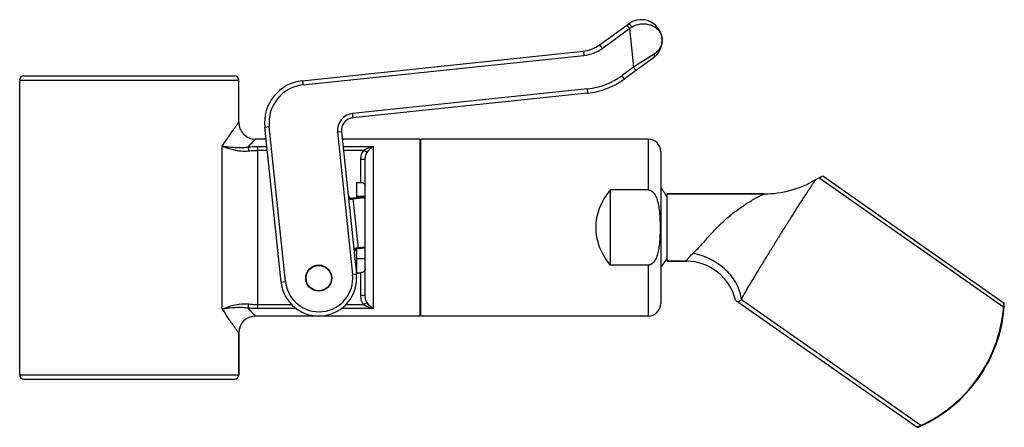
# Model space of a CAD drawing. Header units: millimetres. Extents: x 92 to 332, y 162 to 304.
# Tile 5 of 5: x 215 to 332, y 256 to 304. Entities that reach past the tile are written whole.
import ezdxf

# ---------------------------------------------------------------- set-up
doc = ezdxf.new("R2010")
doc.units = ezdxf.units.MM
doc.header["$LTSCALE"] = 32.67
doc.layers.get('0').update_dxf_attribs({"linetype": 'CONTINUOUS'})
doc.layers.add('ACHSEN', color=7, linetype='CONTINUOUS')

msp = doc.modelspace()

# ---------------------------------------------------------------- linework, layer by layer
at = {"color": 7, "linetype": 'Continuous'}
for p, q in [((283.56, 301.48), (287.04, 304)), ((248.29, 297.23), (281.63, 300.74)), ((289.98, 299.96), (286.5, 297.43)), ((215.24, 297.81), (240.24, 297.81)), ((240.74, 292.31), (240.74, 297.31)), ((282.15, 295.76), (254.28, 292.83)), ((245.77, 273.34), (243.84, 291.74)), ((252.94, 291.19), (254.72, 274.28)), ((243.99, 290.31), (242.74, 290.31)), ((262.24, 290.31), (253.03, 290.31)), ((262.34, 288.81), (262.24, 288.81)), ((290.84, 288.81), (290.84, 270.81)), ((255.74, 271.73), (255.74, 287.89)), ((254.74, 285.17), (254.74, 283.33)), ((254.74, 285.17), (255.24, 285.17)), ((309.6, 285.72), (310.06, 285.93)), ((310.06, 285.93), (331.6, 270.85)), ((289.34, 284.28), (284.84, 284.28)), ((284.84, 284.28), (284.84, 275.34)), ((255.59, 283.42), (254.28, 283.28)), ((291.6, 283.81), (303.08, 283.81)), ((291.6, 275.81), (291.6, 283.81)), ((254.74, 277.27), (254.74, 274.45)), ((254.9, 277.31), (255.74, 277.4)), ((289.34, 275.34), (284.84, 275.34)), ((291.6, 275.81), (293.86, 275.81)), ((254.74, 274.45), (255.24, 274.45)), ((299.69, 271.21), (321.27, 256.1)), ((262.34, 270.81), (262.24, 270.81)), ((331.49, 269.34), (331.61, 270.36)), ((331.61, 270.75), (331.6, 270.85)), ((331.61, 270.62), (331.6, 270.75)), ((331.61, 270.45), (331.61, 270.5)), ((262.24, 269.31), (242.74, 269.31)), ((331.3, 268.23), (331.49, 269.35)), ((331.03, 267.12), (331.3, 268.24)), ((240.74, 262.31), (240.74, 267.31)), ((330.68, 266.04), (331.03, 267.13)), ((330.26, 264.97), (330.68, 266.05)), ((329.77, 263.93), (330.26, 264.98)), ((329.2, 262.93), (329.77, 263.94)), ((215.24, 261.81), (240.24, 261.81)), ((327.88, 261.05), (328.58, 261.97)), ((328.58, 261.97), (329.21, 262.94)), ((327.13, 260.18), (327.89, 261.05)), ((326.33, 259.36), (327.14, 260.18)), ((324.57, 257.9), (325.48, 258.61)), ((325.47, 258.6), (326.33, 259.37)), ((323.62, 257.27), (324.57, 257.91)), ((321.27, 256.1), (321.37, 256.13)), ((321.36, 256.12), (321.49, 256.16)), ((322.64, 256.71), (322.65, 256.71))]:
    msp.add_line(p, q, dxfattribs=at)
at = {"color": 9, "linetype": 'Continuous'}
for p, q in [((283.89, 301.08), (287.13, 303.43)), ((287.13, 303.43), (287.4, 303.61)), ((287.13, 303.43), (287.61, 298.84)), ((290.04, 300.4), (287.61, 298.84)), ((248.37, 296.74), (281.72, 300.24)), ((287.61, 298.84), (286.24, 297.84)), ((214.74, 297.31), (240.74, 297.31)), ((282.13, 296.27), (254.26, 293.34)), ((243.84, 291.74), (244.37, 291.79)), ((246.3, 273.39), (244.37, 291.79)), ((252.94, 291.19), (252.48, 291.14)), ((252.48, 291.14), (254.26, 274.23)), ((289.34, 290.31), (289.34, 284.28)), ((238.79, 270.14), (238.79, 289.48)), ((243.03, 270.19), (243.03, 289.43)), ((243.03, 289.43), (244.08, 289.43)), ((244.13, 288.97), (243.03, 288.97)), ((253.13, 289.43), (256.74, 289.43)), ((255.58, 288.97), (253.18, 288.97)), ((255.97, 288.7), (255.58, 288.97)), ((256.74, 270.19), (256.74, 289.43)), ((255.24, 285.17), (255.24, 287.89)), ((255.74, 287.89), (255.24, 287.89)), ((331.53, 270.37), (309.6, 285.72)), ((254.28, 283.28), (254.9, 277.31)), ((255.66, 283.32), (254.29, 283.17)), ((254.89, 277.43), (255.74, 277.52)), ((289.34, 275.34), (289.34, 269.31)), ((254.72, 274.28), (254.26, 274.23)), ((255.24, 271.73), (255.24, 274.45)), ((245.77, 273.34), (246.3, 273.39)), ((255.74, 271.73), (255.24, 271.73)), ((321.7, 256.33), (300.4, 271.24)), ((247.05, 270.64), (243.03, 270.64)), ((247.58, 270.19), (243.03, 270.19)), ((256.74, 270.19), (252.9, 270.19)), ((255.58, 270.64), (253.44, 270.64)), ((255.97, 270.92), (255.58, 270.64)), ((331.53, 270.37), (331.61, 270.36)), ((239.22, 269.49), (239.18, 269.54)), ((214.74, 262.31), (240.74, 262.31)), ((321.7, 256.33), (321.73, 256.26))]:
    msp.add_line(p, q, dxfattribs=at)
at = {"color": 7, "linetype": 'Continuous'}
for points in [[(331.61, 270.36), (331.61, 270.49), (331.61, 270.63)], [(321.73, 256.26), (322.64, 256.71), (323.63, 257.28)], [(321.48, 256.16), (321.6, 256.2), (321.71, 256.25), (321.73, 256.26)]]:
    msp.add_lwpolyline(points, dxfattribs=at)
msp.add_circle((250.24, 273.81), 1.55, dxfattribs=at)
for centre, radius, start, end in [((288.51, 301.98), 2.5, 306.0006, 126), ((281.21, 304.72), 4, 275.9966, 306), ((215.24, 297.31), 0.5, 90, 180), ((240.24, 297.31), 0.5, 0, 90), ((248.81, 292.26), 5, 95.9982, 186.0015), ((281.21, 304.72), 9, 275.9988, 306.0011), ((242.74, 292.31), 2, 179.9999, 270.0001), ((254.43, 291.34), 1.5, 95.9943, 186), ((289.34, 288.81), 1.5, 360, 90), ((303.08, 295.81), 12, 270, 300.8532), ((254.22, 283.78), 0.5, 186, 276), ((249.62, 279.78), 7, 28.8579, 31.3769), ((254.96, 276.82), 0.5, 96, 177), ((293.86, 269.81), 6, 13.5128, 90), ((250.24, 273.81), 4.5, 186, 6), ((289.34, 270.81), 1.5, 270, 0), ((242.74, 267.31), 2, 90, 180), ((215.24, 262.31), 0.5, 180, 270), ((240.24, 262.31), 0.5, 270, 360)]:
    msp.add_arc(centre, radius, start, end, dxfattribs=at)
at = {"color": 9, "linetype": 'Continuous'}
for centre, radius, start, end in [((281.25, 304.72), 4.5, 275.9979, 306.0021), ((281.25, 304.72), 8.5, 276, 306), ((248.84, 292.26), 4.5, 96.0004, 185.9996), ((254.47, 291.35), 2, 96.0005, 185.9995), ((250.28, 273.81), 4, 186, 6), ((292.23, 305.31), 63.98, 213.3546, 213.9918)]:
    msp.add_arc(centre, radius, start, end, dxfattribs=at)
at = {"color": 7, "linetype": 'Continuous'}
msp.add_ellipse((301.3, 279.81), major_axis=(18.19, 0), ratio=0.57735, start_param=2.701617, end_param=3.581569, dxfattribs=at)
at = {"color": 9, "linetype": 'Continuous'}
for points, knots in [([(287.04, 304), (287.04, 304.01), (287.06, 304), (287.09, 303.98), (287.13, 303.95), (287.19, 303.88), (287.29, 303.76), (287.37, 303.66), (287.4, 303.61)], [0, 0, 0, 0, 0.030083, 0.091096, 0.185375, 0.310097, 0.630107, 1, 1, 1, 1]), ([(287.4, 303.61), (287.62, 303.74), (288.07, 303.94), (288.78, 304.04), (289.42, 303.96), (289.96, 303.74), (290.39, 303.44), (290.71, 303.08), (290.91, 302.67), (290.98, 302.39), (291, 302.24)], [0, 0, 0, 0, 0.166689, 0.322555, 0.463396, 0.589315, 0.702776, 0.806933, 0.904988, 1, 1, 1, 1]), ([(286.8, 303.83), (286.8, 303.83), (286.81, 303.83), (286.82, 303.82), (286.84, 303.8), (286.87, 303.77), (286.91, 303.72), (286.96, 303.66), (287.03, 303.56), (287.09, 303.48), (287.13, 303.43)], [0, 0, 0, 0, 0.007565, 0.023124, 0.081253, 0.174371, 0.299064, 0.450323, 0.622223, 1, 1, 1, 1]), ([(291, 302.24), (291.01, 302.08), (291, 301.74), (290.83, 301.24), (290.52, 300.77), (290.21, 300.51), (290.04, 300.4)], [0, 0, 0, 0, 0.226247, 0.461865, 0.716477, 1, 1, 1, 1]), ([(281.63, 300.74), (281.63, 300.74), (281.64, 300.72), (281.65, 300.7), (281.66, 300.65), (281.67, 300.59), (281.68, 300.52), (281.7, 300.4), (281.71, 300.31), (281.72, 300.24)], [0, 0, 0, 0, 0.023403, 0.081313, 0.173899, 0.297709, 0.448305, 0.620104, 1, 1, 1, 1]), ([(283.56, 301.48), (283.56, 301.48), (283.57, 301.48), (283.58, 301.47), (283.6, 301.45), (283.63, 301.41), (283.67, 301.36), (283.72, 301.3), (283.8, 301.21), (283.85, 301.13), (283.89, 301.08)], [0, 0, 0, 0, 0.007565, 0.023124, 0.081253, 0.174371, 0.299064, 0.450323, 0.622223, 1, 1, 1, 1]), ([(289.98, 299.96), (290.01, 299.98), (290.05, 300.04), (290.09, 300.15), (290.08, 300.27), (290.06, 300.36), (290.04, 300.4)], [0, 0, 0, 0, 0.211312, 0.443913, 0.707754, 1, 1, 1, 1]), ([(287.87, 298.43), (287.87, 298.43), (287.87, 298.43), (287.87, 298.45), (287.86, 298.47), (287.83, 298.51), (287.8, 298.56), (287.76, 298.62), (287.7, 298.71), (287.65, 298.79), (287.61, 298.84)], [0, 0, 0, 0, 0.00762, 0.022997, 0.08015, 0.171958, 0.295079, 0.445266, 0.617183, 1, 1, 1, 1]), ([(248.29, 297.23), (248.29, 297.23), (248.3, 297.22), (248.3, 297.19), (248.31, 297.14), (248.33, 297.09), (248.34, 297.01), (248.35, 296.89), (248.37, 296.8), (248.37, 296.74)], [0, 0, 0, 0, 0.023403, 0.081313, 0.173899, 0.297709, 0.448305, 0.620104, 1, 1, 1, 1]), ([(286.5, 297.43), (286.5, 297.43), (286.5, 297.44), (286.5, 297.45), (286.49, 297.48), (286.47, 297.51), (286.43, 297.56), (286.39, 297.62), (286.33, 297.72), (286.28, 297.79), (286.24, 297.84)], [0, 0, 0, 0, 0.00762, 0.022997, 0.08015, 0.171958, 0.295079, 0.445266, 0.617183, 1, 1, 1, 1]), ([(282.15, 295.76), (282.16, 295.76), (282.16, 295.78), (282.16, 295.81), (282.16, 295.86), (282.16, 295.92), (282.16, 295.99), (282.15, 296.11), (282.14, 296.2), (282.13, 296.27)], [0, 0, 0, 0, 0.023403, 0.081313, 0.173899, 0.297709, 0.448305, 0.620104, 1, 1, 1, 1]), ([(238.79, 289.48), (238.92, 289.68), (239.17, 290.06), (239.54, 290.6), (239.82, 291.01), (240.03, 291.31), (240.17, 291.51), (240.3, 291.69), (240.41, 291.85), (240.51, 291.98), (240.59, 292.1), (240.65, 292.17), (240.68, 292.23), (240.71, 292.25), (240.72, 292.28), (240.73, 292.29), (240.74, 292.3), (240.74, 292.31), (240.74, 292.31)], [0, 0, 0, 0, 0.20781, 0.398721, 0.569567, 0.646415, 0.716937, 0.780654, 0.837091, 0.885795, 0.926319, 0.958289, 0.970963, 0.981376, 0.989501, 0.995323, 0.998828, 1, 1, 1, 1]), ([(254.28, 292.83), (254.28, 292.83), (254.28, 292.85), (254.29, 292.88), (254.29, 292.93), (254.29, 292.99), (254.28, 293.06), (254.28, 293.18), (254.27, 293.27), (254.26, 293.34)], [0, 0, 0, 0, 0.023403, 0.081313, 0.173899, 0.297709, 0.448305, 0.620104, 1, 1, 1, 1]), ([(242.74, 290.31), (242.74, 290.31), (242.74, 290.3), (242.73, 290.3), (242.72, 290.29), (242.71, 290.27), (242.68, 290.24), (242.65, 290.21), (242.58, 290.15), (242.49, 290.05), (242.36, 289.92), (242.2, 289.76), (242.02, 289.57), (241.89, 289.44), (241.83, 289.37)], [0, 0, 0, 0, 0.004226, 0.009494, 0.016855, 0.037826, 0.067076, 0.104506, 0.149951, 0.264182, 0.408227, 0.580225, 0.778199, 1, 1, 1, 1]), ([(238.79, 289.48), (238.99, 289.46), (239.42, 289.4), (240.13, 289.33), (240.95, 289.28), (241.53, 289.32), (241.83, 289.37)], [0, 0, 0, 0, 0.196726, 0.432206, 0.701279, 1, 1, 1, 1]), ([(238.79, 289.48), (239.22, 289.32), (240.24, 288.97), (241.33, 288.85), (241.94, 288.91)], [0, 0, 0, 0, 0.435301, 1, 1, 1, 1]), ([(241.83, 289.37), (241.93, 289.38), (242.33, 289.42), (242.73, 289.43), (243.03, 289.43)], [0, 0, 0, 0, 0.247106, 1, 1, 1, 1]), ([(241.83, 289.37), (241.84, 289.35), (241.87, 289.28), (241.91, 289.13), (241.93, 289.01), (241.94, 288.91)], [0, 0, 0, 0, 0.177082, 0.414967, 1, 1, 1, 1]), ([(241.94, 288.91), (242.03, 288.92), (242.39, 288.96), (242.76, 288.97), (243.03, 288.97)], [0, 0, 0, 0, 0.247378, 1, 1, 1, 1]), ([(255.24, 287.89), (255.24, 288.08), (255.3, 288.46), (255.46, 288.82), (255.58, 288.97)], [0, 0, 0, 0, 0.500208, 1, 1, 1, 1]), ([(255.58, 288.97), (255.66, 289.04), (255.85, 289.15), (256.24, 289.31), (256.54, 289.4), (256.74, 289.43)], [0, 0, 0, 0, 0.257125, 0.509756, 1, 1, 1, 1]), ([(255.74, 287.89), (255.74, 288.03), (255.78, 288.31), (255.89, 288.58), (255.97, 288.7)], [0, 0, 0, 0, 0.499229, 1, 1, 1, 1]), ([(255.97, 288.7), (256.07, 288.86), (256.3, 289.14), (256.6, 289.36), (256.74, 289.43)], [0, 0, 0, 0, 0.544343, 1, 1, 1, 1]), ([(300.4, 271.24), (300.55, 271.53), (300.89, 272.15), (301.66, 273.48), (302.52, 274.9), (303.43, 276.38), (304.15, 277.55), (304.87, 278.72), (305.59, 279.86), (306.29, 280.97), (306.85, 281.85), (307.27, 282.52), (307.57, 282.98), (307.85, 283.42), (308.12, 283.82), (308.36, 284.19), (308.57, 284.52), (308.74, 284.77), (308.85, 284.94), (308.93, 285.06), (309, 285.16), (309.06, 285.25), (309.11, 285.33), (309.15, 285.39), (309.18, 285.43), (309.2, 285.46), (309.21, 285.48), (309.22, 285.49), (309.23, 285.5), (309.23, 285.5), (309.23, 285.51), (309.23, 285.51)], [0, 0, 0, 0, 0.059576, 0.125872, 0.27488, 0.355113, 0.437231, 0.519676, 0.600865, 0.679196, 0.753057, 0.787795, 0.820781, 0.851784, 0.880561, 0.906858, 0.930411, 0.950949, 0.960005, 0.968208, 0.975527, 0.981935, 0.987405, 0.991913, 0.99544, 0.99683, 0.99797, 0.998857, 0.999492, 0.999873, 1, 1, 1, 1]), ([(253.77, 283.34), (253.77, 283.33), (253.78, 283.29), (253.81, 283.26), (253.87, 283.22), (253.93, 283.2), (254.01, 283.18), (254.13, 283.16), (254.22, 283.16), (254.29, 283.17)], [0, 0, 0, 0, 0.075558, 0.161561, 0.263873, 0.384301, 0.521603, 0.67287, 1, 1, 1, 1]), ([(294.65, 276.74), (294.82, 276.89), (295.15, 277.21), (295.64, 277.74), (296.14, 278.31), (296.67, 278.9), (297.22, 279.5), (297.79, 280.08), (298.38, 280.64), (298.98, 281.17), (299.59, 281.66), (300.21, 282.11), (300.73, 282.46), (301.14, 282.73), (301.44, 282.91), (301.73, 283.08), (302.01, 283.24), (302.27, 283.39), (302.48, 283.5), (302.63, 283.58), (302.74, 283.64), (302.83, 283.69), (302.91, 283.73), (302.97, 283.76), (303.01, 283.78), (303.03, 283.79), (303.05, 283.8), (303.07, 283.8), (303.07, 283.81), (303.08, 283.81), (303.08, 283.81)], [0, 0, 0, 0, 0.060447, 0.125644, 0.194719, 0.266506, 0.339812, 0.413599, 0.487057, 0.559593, 0.630763, 0.700171, 0.767332, 0.799854, 0.831498, 0.862076, 0.891323, 0.918856, 0.94411, 0.955632, 0.96624, 0.975767, 0.984017, 0.990774, 0.993523, 0.995816, 0.997629, 0.99894, 0.999734, 1, 1, 1, 1]), ([(254.42, 277.15), (254.42, 277.17), (254.42, 277.2), (254.45, 277.24), (254.49, 277.29), (254.55, 277.33), (254.62, 277.36), (254.74, 277.4), (254.83, 277.42), (254.89, 277.43)], [0, 0, 0, 0, 0.075558, 0.161561, 0.263873, 0.384301, 0.521603, 0.67287, 1, 1, 1, 1]), ([(293.86, 275.81), (293.86, 275.81), (293.86, 275.81), (293.86, 275.81), (293.86, 275.82), (293.87, 275.83), (293.88, 275.85), (293.9, 275.88), (293.92, 275.92), (293.95, 275.96), (293.99, 276.02), (294.05, 276.1), (294.14, 276.22), (294.28, 276.39), (294.45, 276.56), (294.58, 276.68), (294.65, 276.74)], [0, 0, 0, 0, 0.00112, 0.004216, 0.009285, 0.016324, 0.036307, 0.064176, 0.099968, 0.143736, 0.195528, 0.255362, 0.398915, 0.573063, 0.77485, 1, 1, 1, 1]), ([(300.4, 271.24), (300.38, 271.55), (300.25, 272.18), (299.88, 273.09), (299.32, 273.96), (298.35, 275.04), (296.82, 276.11), (295.39, 276.61), (294.65, 276.74)], [0, 0, 0, 0, 0.109675, 0.225105, 0.34642, 0.472974, 0.735673, 1, 1, 1, 1]), ([(255.58, 270.64), (255.46, 270.8), (255.3, 271.15), (255.24, 271.54), (255.24, 271.73)], [0, 0, 0, 0, 0.499789, 1, 1, 1, 1]), ([(255.97, 270.92), (255.89, 271.04), (255.78, 271.3), (255.74, 271.59), (255.74, 271.73)], [0, 0, 0, 0, 0.500769, 1, 1, 1, 1]), ([(300.02, 270.98), (300.04, 271), (300.17, 271.08), (300.3, 271.17), (300.4, 271.24)], [0, 0, 0, 0, 0.192813, 1, 1, 1, 1]), ([(241.94, 270.7), (241.33, 270.77), (240.24, 270.65), (239.22, 270.3), (238.79, 270.14)], [0, 0, 0, 0, 0.564699, 1, 1, 1, 1]), ([(241.83, 270.25), (241.53, 270.3), (240.95, 270.33), (240.13, 270.29), (239.42, 270.21), (238.99, 270.16), (238.79, 270.14)], [0, 0, 0, 0, 0.298721, 0.567794, 0.803275, 1, 1, 1, 1]), ([(241.83, 270.25), (241.84, 270.27), (241.87, 270.33), (241.91, 270.48), (241.93, 270.61), (241.94, 270.7)], [0, 0, 0, 0, 0.177078, 0.414962, 1, 1, 1, 1]), ([(243.03, 270.19), (242.93, 270.19), (242.53, 270.19), (242.13, 270.22), (241.83, 270.25)], [0, 0, 0, 0, 0.252145, 1, 1, 1, 1]), ([(241.83, 270.25), (241.89, 270.18), (242.02, 270.05), (242.2, 269.86), (242.36, 269.7), (242.49, 269.56), (242.58, 269.47), (242.65, 269.41), (242.68, 269.37), (242.71, 269.35), (242.72, 269.33), (242.73, 269.32), (242.74, 269.31), (242.74, 269.31), (242.74, 269.31)], [0, 0, 0, 0, 0.221801, 0.419774, 0.591772, 0.735818, 0.850049, 0.895494, 0.932924, 0.962174, 0.983145, 0.990506, 0.995774, 1, 1, 1, 1]), ([(243.03, 270.64), (242.94, 270.64), (242.57, 270.65), (242.21, 270.67), (241.94, 270.7)], [0, 0, 0, 0, 0.251955, 1, 1, 1, 1]), ([(256.74, 270.19), (256.54, 270.22), (256.24, 270.3), (255.85, 270.47), (255.66, 270.58), (255.58, 270.64)], [0, 0, 0, 0, 0.490244, 0.742875, 1, 1, 1, 1]), ([(256.74, 270.19), (256.6, 270.26), (256.3, 270.47), (256.07, 270.75), (255.97, 270.92)], [0, 0, 0, 0, 0.455657, 1, 1, 1, 1]), ([(321.7, 256.33), (322.38, 256.64), (323.7, 257.35), (326.12, 259.11), (328.68, 261.9), (330.42, 265.26), (331.25, 268.14), (331.47, 269.62), (331.53, 270.37)], [0, 0, 0, 0, 0.125135, 0.250271, 0.5, 0.749729, 0.874865, 1, 1, 1, 1]), ([(240.74, 267.31), (240.74, 267.31), (240.74, 267.31), (240.74, 267.32), (240.73, 267.33), (240.72, 267.35), (240.7, 267.37), (240.67, 267.41), (240.63, 267.47), (240.57, 267.55), (240.49, 267.66), (240.41, 267.78), (240.27, 267.97), (240.08, 268.24), (239.82, 268.61), (239.53, 269.03), (239.32, 269.33), (239.22, 269.49)], [0, 0, 0, 0, 0.001132, 0.004516, 0.010136, 0.017979, 0.028028, 0.04027, 0.071251, 0.110665, 0.158197, 0.213534, 0.27632, 0.422643, 0.594005, 0.787418, 1, 1, 1, 1])]:
    msp.add_open_spline(points, degree=3, knots=knots, dxfattribs=at)
at = {"color": 7, "linetype": 'Continuous'}
for points, knots in [([(255.24, 285.17), (255.32, 285.17), (255.46, 285.14), (255.63, 285.03), (255.73, 284.88), (255.74, 284.76), (255.74, 284.71)], [0, 0, 0, 0, 0.29761, 0.555421, 0.781957, 1, 1, 1, 1]), ([(289.34, 284.28), (289.4, 284.28), (289.5, 284.27), (289.7, 284.19), (289.91, 284.03), (290.1, 283.79), (290.26, 283.51), (290.38, 283.22), (290.5, 282.82), (290.61, 282.31), (290.68, 281.69), (290.73, 281.06), (290.75, 280.44), (290.76, 280.02), (290.76, 279.81)], [0, 0, 0, 0, 0.031284, 0.062586, 0.12498, 0.187458, 0.249956, 0.312459, 0.374966, 0.499942, 0.624946, 0.749961, 0.87498, 1, 1, 1, 1]), ([(290.76, 279.81), (290.76, 279.6), (290.75, 279.18), (290.73, 278.56), (290.68, 277.93), (290.61, 277.31), (290.5, 276.8), (290.38, 276.4), (290.26, 276.11), (290.1, 275.83), (289.91, 275.58), (289.7, 275.42), (289.5, 275.35), (289.4, 275.34), (289.34, 275.34)], [0, 0, 0, 0, 0.125008, 0.250015, 0.375019, 0.500017, 0.624998, 0.68751, 0.75002, 0.812523, 0.875005, 0.93741, 0.968717, 1, 1, 1, 1]), ([(255.74, 274.91), (255.74, 274.85), (255.73, 274.74), (255.63, 274.59), (255.46, 274.47), (255.32, 274.45), (255.24, 274.45)], [0, 0, 0, 0, 0.218043, 0.444578, 0.702387, 1, 1, 1, 1])]:
    msp.add_open_spline(points, degree=3, knots=knots, dxfattribs=at)
at = {"color": 9, "linetype": 'Continuous'}
for points in [[(331.53, 270.37), (331.55, 270.54), (331.55, 270.72), (331.53, 270.89)], [(321.2, 256.15), (321.37, 256.19), (321.54, 256.25), (321.7, 256.33)]]:
    msp.add_open_spline(points, degree=3, dxfattribs=at)
at = {"layer": 'ACHSEN', "color": 7, "linetype": 'Continuous'}
for p, q in [((214.74, 297.31), (214.74, 262.31)), ((243.99, 290.31), (242.74, 290.31)), ((262.24, 290.31), (253.03, 290.31)), ((262.24, 290.31), (262.24, 269.31)), ((262.34, 269.31), (262.34, 290.31)), ((289.34, 290.31), (262.34, 290.31)), ((262.34, 288.81), (262.24, 288.81)), ((309.23, 285.51), (309.6, 285.72)), ((255.74, 283.51), (254.74, 283.51)), ((303.08, 283.81), (291.6, 283.81)), ((255.74, 276.11), (254.74, 276.11)), ((293.86, 275.81), (291.6, 275.81)), ((262.34, 270.81), (262.24, 270.81)), ((262.24, 269.31), (242.74, 269.31)), ((289.34, 269.31), (262.34, 269.31)), ((240.74, 267.31), (240.74, 262.31))]:
    msp.add_line(p, q, dxfattribs=at)
msp.add_circle((250.24, 273.81), 1.5, dxfattribs=at)
for start, end in [(28.6854, 39.0644), (320.9356, 331.3146)]:
    msp.add_arc((285.02, 279.81), 7.5, start, end, dxfattribs=at)

doc.saveas('drawing.dxf')
